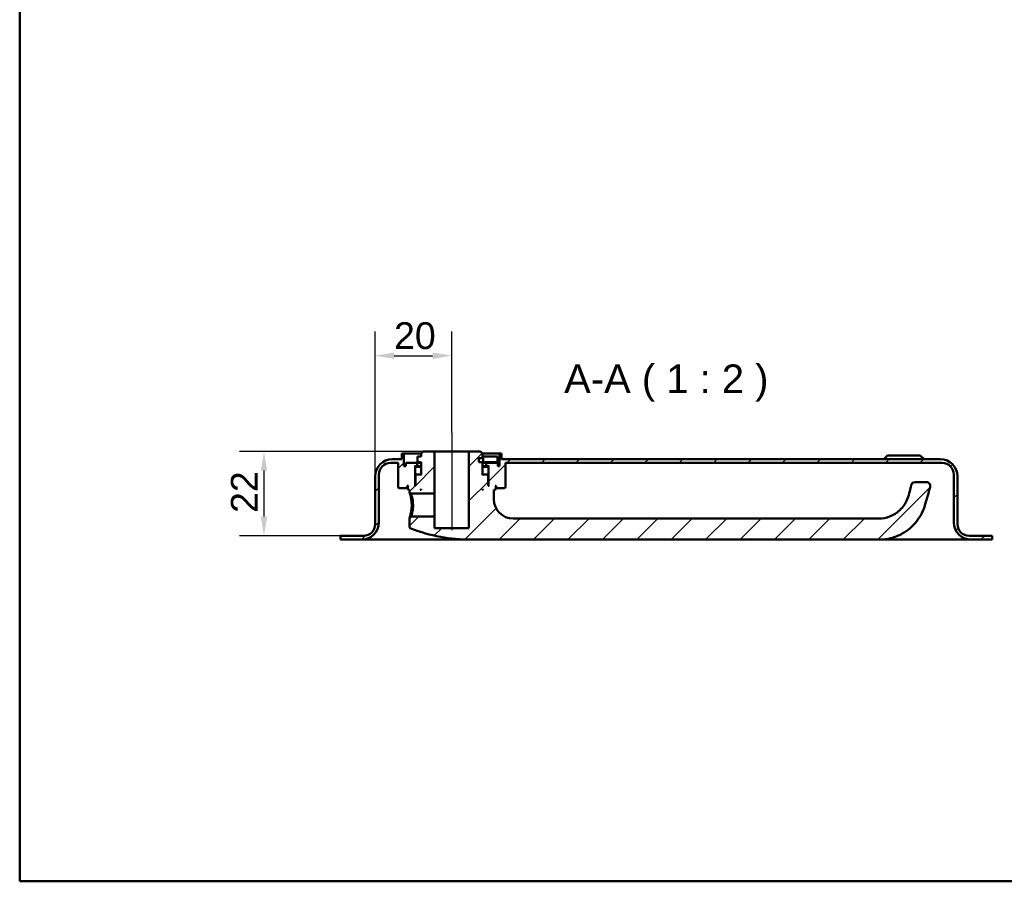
# Model space of a CAD drawing. Header units: millimetres. Extents: x 20 to 833, y 20 to 574.
# Tile 1 of 4: x 20 to 277, y 20 to 245. Entities that reach past the tile are written whole.
import ezdxf

# ---------------------------------------------------------------- set-up
doc = ezdxf.new("R2010")
doc.units = ezdxf.units.MM
doc.header["$LTSCALE"] = 2
for name, color, linetype, lineweight in [('Bemaßungen(DIN)', 7, 'Continuous', 25), ('Mittellinie(DIN)', 7, 'Continuous', 25), ('Sichtbare Kanten(DIN)', 7, 'Continuous', 50), ('Skizziergeometrie(DIN)', 7, 'Continuous', 50), ('Symbole(DIN)', 7, 'Continuous', 25)]:
    doc.layers.add(name, color=color, linetype=linetype, lineweight=lineweight)
doc.layers.add('Schraffur', color=179, linetype='Continuous', lineweight=9, true_color=0x1e1e47)
doc.styles.add('Aktuell-DINGroßer Text', font='arial.ttf')
doc.styles.add('STANDARD-DIN~0', font='arial.ttf')
doc.dimstyles.new('CAD-LAN', dxfattribs={"dimscale": 2, "dimtxt": 3.5, "dimasz": 2.5, "dimexe": 3.175, "dimexo": 0, "dimgap": 0.8, "dimtad": 1, "dimrnd": 1e-08, "dimtxsty": 'STANDARD-DIN~0', "dimcen": 0.09, "dimdle": 10, "dimclrd": 250, "dimclre": 250, "dimclrt": 250, "dimadec": 0, "dimazin": 2, "dimtfac": 1, "dimtmove": 0, "dimatfit": 3, "dimfxl": 1, "dimtolj": 1, "dimtzin": 0, "dimlwd": 25, "dimlwe": 25, "dimarcsym": 0})

# ---------------------------------------------------------------- blocks, each defined once
blk = doc.blocks.new('Ränder Standardrahmen')
at = {"layer": 'Skizziergeometrie(DIN)', "flags": 128}
blk.add_lwpolyline([(10, 10), (10, 287), (410, 287), (410, 10), (10, 10)], dxfattribs=at)
blk = doc.blocks.new('*D24')
at = {"layer": 'Bemaßungen(DIN)', "color": 250, "linetype": 'Continuous', "lineweight": 25, "true_color": 0x3f3f3f, "transparency": 16777216}
for p, q in [((125.25, 132.2), (77.4, 132.2)), ((83.75, 127.2), (83.75, 115.2)), ((103.75, 110.2), (77.4, 110.2))]:
    blk.add_line(p, q, dxfattribs=at)
at = {"layer": 'Bemaßungen(DIN)', "color": 250, "linetype": 'Continuous', "true_color": 0x3f3f3f, "transparency": 16777216}
for points in [[(82.91, 127.2), (84.58, 127.2), (83.75, 132.2)], [(82.91, 115.2), (84.58, 115.2), (83.75, 110.2)]]:
    blk.add_solid(points, dxfattribs=at)
at = {"layer": 'Defpoints', "color": 0, "linetype": 'Continuous', "transparency": 16777216}
for p in [(125.25, 132.2), (83.75, 110.2), (103.75, 110.2)]:
    blk.add_point(p, dxfattribs=at)
at = {"layer": 'Bemaßungen(DIN)', "color": 250, "linetype": 'Continuous', "lineweight": 25, "true_color": 0x3f3f3f, "transparency": 16777216, "insert": (75.12, 116.16), "char_height": 7, "attachment_point": 1, "rotation": 90, "style": 'STANDARD-DIN~0'}
blk.add_mtext('\\A1;22', dxfattribs=at)
blk = doc.blocks.new('*D25')
at = {"layer": 'Bemaßungen(DIN)', "color": 250, "linetype": 'Continuous', "lineweight": 25, "true_color": 0x3f3f3f, "transparency": 16777216}
for p, q in [((112.75, 125.7), (112.75, 163.55)), ((132.75, 137.2), (132.75, 163.55)), ((117.75, 157.2), (127.75, 157.2))]:
    blk.add_line(p, q, dxfattribs=at)
at = {"layer": 'Bemaßungen(DIN)', "color": 250, "linetype": 'Continuous', "true_color": 0x3f3f3f, "transparency": 16777216}
for points in [[(117.75, 158.03), (117.75, 156.36), (112.75, 157.2)], [(127.75, 158.03), (127.75, 156.36), (132.75, 157.2)]]:
    blk.add_solid(points, dxfattribs=at)
at = {"layer": 'Defpoints', "color": 0, "linetype": 'Continuous', "transparency": 16777216}
for p in [(132.75, 157.2), (132.75, 137.2), (112.75, 125.7)]:
    blk.add_point(p, dxfattribs=at)
at = {"layer": 'Bemaßungen(DIN)', "color": 250, "linetype": 'Continuous', "lineweight": 25, "true_color": 0x3f3f3f, "transparency": 16777216, "insert": (117.69, 165.94), "char_height": 7, "attachment_point": 1, "style": 'STANDARD-DIN~0'}
blk.add_mtext('\\A1;20', dxfattribs=at)

msp = doc.modelspace()

# ---------------------------------------------------------------- hatches: boundary and pattern name
at = {"layer": 'Schraffur'}
h = msp.add_hatch(dxfattribs=at)
h.set_pattern_fill('ANSI31', color=256, scale=50.8, style=0)
h.set_pattern_definition([(45, (0, 0), (-4.49013, 4.49013), [])])
edge = h.paths.add_edge_path()
edge.add_spline(control_points=[(121.747, 112.538), (121.749, 112.502), (121.753, 112.466), (121.768, 112.396), (121.78, 112.361), (121.826, 112.261), (121.867, 112.209), (121.957, 112.127), (122.012, 112.093), (122.071, 112.071)], knot_values=[-0.0531928, -0.0531928, -0.0531928, -0.0531928, -0.0447959, -0.0447959, -0.0363986, -0.0363986, -0.0190548, -0.0190548, -0.0000009, -0.0000009, -0.0000009, -0.0000009], degree=3, periodic=0)
edge.add_ellipse((137.747, 153.363), major_axis=(-15.675, -41.291), ratio=1, start_angle=0, end_angle=20.78805)
edge.add_line((137.747, 109.196), (244.247, 109.196))
edge.add_spline(control_points=[(244.247, 109.196), (245.3, 109.196), (246.354, 109.331), (248.393, 109.857), (249.381, 110.247), (251.755, 111.562), (253.035, 112.664), (255.607, 115.919), (256.125, 117.754), (256.753, 119.969), (257.178, 121.444), (257.601, 122.92)], knot_values=[-1.0345986, -1.0345986, -1.0345986, -1.0345986, -0.938232, -0.938232, -0.841905, -0.841905, -0.689939, -0.689939, -0.4605968, -0.4605968, 0, 0, 0, 0], degree=3, periodic=0)
edge.add_ellipse((256.64, 123.196), major_axis=(0.961, -0.276), ratio=1, start_angle=0, end_angle=106)
edge.add_line((256.64, 124.196), (253.64, 124.196))
edge.add_ellipse((253.64, 123.196), major_axis=(0, 1), ratio=1, start_angle=0, end_angle=76.78481)
edge.add_spline(control_points=[(252.666, 123.424), (252.306, 121.889), (252.026, 120.623), (251.109, 118.601), (250.558, 117.731), (248.893, 116.161), (248.004, 115.598), (246.138, 114.881), (245.191, 114.696), (244.247, 114.696)], knot_values=[-1.4743943, -1.4743943, -1.4743943, -1.4743943, -0.9712289, -0.9712289, -0.5989666, -0.5989666, -0.2834298, -0.2834298, 0, 0, 0, 0], degree=3, periodic=0)
edge.add_line((244.247, 114.696), (148.747, 114.696))
edge.add_ellipse((148.747, 119.696), major_axis=(0, -5), ratio=1, start_angle=270, end_angle=360, ccw=False)
edge.add_line((143.747, 119.696), (143.747, 122.196))
edge.add_line((143.747, 122.196), (144.047, 122.196))
edge.add_line((144.047, 122.196), (144.247, 122.396))
edge.add_line((144.247, 122.396), (144.247, 122.996))
edge.add_line((144.247, 122.996), (144.047, 123.196))
edge.add_line((144.047, 123.196), (144.347, 123.196))
edge.add_line((144.347, 123.196), (144.347, 122.696))
edge.add_line((144.347, 122.696), (144.447, 122.596))
edge.add_line((144.447, 122.596), (146.547, 122.596))
edge.add_line((146.547, 122.596), (146.747, 122.796))
edge.add_line((146.747, 122.796), (146.747, 129.196))
edge.add_line((146.747, 129.196), (260.747, 129.196))
edge.add_ellipse((260.747, 126.196), major_axis=(0, 3), ratio=1, start_angle=270, end_angle=360, ccw=False)
edge.add_line((263.747, 126.196), (263.747, 113.696))
edge.add_ellipse((268.247, 113.696), major_axis=(-4.5, 0), ratio=1, start_angle=0, end_angle=90)
edge.add_line((268.247, 109.196), (273.747, 109.196))
edge.add_line((273.747, 109.196), (273.747, 110.196))
edge.add_line((273.747, 110.196), (267.747, 110.196))
edge.add_ellipse((267.747, 113.196), major_axis=(0, -3), ratio=1, start_angle=270, end_angle=360, ccw=False)
edge.add_line((264.747, 113.196), (264.747, 125.696))
edge.add_ellipse((260.247, 125.696), major_axis=(4.5, 0), ratio=1, start_angle=0, end_angle=90)
edge.add_line((260.247, 130.196), (145.747, 130.196))
edge.add_line((145.747, 130.196), (145.747, 131.696))
edge.add_line((145.747, 131.696), (145.247, 131.696))
edge.add_line((145.247, 131.696), (145.247, 128.396))
edge.add_line((145.247, 128.396), (144.747, 128.396))
edge.add_line((144.747, 128.396), (144.747, 129.196))
edge.add_line((144.747, 129.196), (141.747, 129.196))
edge.add_line((141.747, 129.196), (141.747, 128.396))
edge.add_line((141.747, 128.396), (142.497, 128.396))
edge.add_line((142.497, 128.396), (142.297, 128.196))
edge.add_line((142.297, 128.196), (142.297, 123.396))
edge.add_line((142.297, 123.396), (142.497, 123.196))
edge.add_line((142.497, 123.196), (142.247, 123.196))
edge.add_line((142.247, 123.196), (142.247, 125.996))
edge.add_line((142.247, 125.996), (142.047, 126.196))
edge.add_line((142.047, 126.196), (140.947, 126.196))
edge.add_line((140.947, 126.196), (140.747, 125.996))
edge.add_line((140.747, 125.996), (140.747, 129.396))
edge.add_line((140.747, 129.396), (139.847, 129.396))
edge.add_line((139.847, 129.396), (139.847, 130.496))
edge.add_line((139.847, 130.496), (140.747, 130.496))
edge.add_line((140.747, 130.496), (140.747, 131.696))
edge.add_line((140.747, 131.696), (140.247, 132.196))
edge.add_line((140.247, 132.196), (137.247, 132.196))
edge.add_line((137.247, 132.196), (137.247, 112.196))
edge.add_line((137.247, 112.196), (128.247, 112.196))
edge.add_line((128.247, 112.196), (128.247, 115.196))
edge.add_line((128.247, 115.196), (122.118, 115.196))
edge.add_spline(control_points=[(122.118, 115.196), (122.056, 115.136), (121.995, 115.076), (121.871, 114.956), (121.808, 114.895), (121.747, 114.835)], knot_values=[-0.0518032, -0.0518032, -0.0518032, -0.0518032, -0.025988, -0.025988, 0, 0, 0, 0], degree=3, periodic=0)
edge.add_line((121.747, 114.835), (121.747, 112.538))
h.paths.add_polyline_path([(140.747, 122.396), (140.947, 122.196), (140.747, 122.196)], flags=0)
edge = h.paths.add_edge_path()
edge.add_ellipse((109.747, 113.196), major_axis=(3, 0), ratio=1, start_angle=270, end_angle=360)
edge.add_line((112.747, 113.196), (112.747, 125.696))
edge.add_ellipse((117.247, 125.696), major_axis=(0, 4.5), ratio=1, start_angle=0, end_angle=90, ccw=False)
edge.add_line((117.247, 130.196), (119.747, 130.196))
edge.add_line((119.747, 130.196), (119.747, 131.696))
edge.add_line((119.747, 131.696), (120.247, 131.696))
edge.add_line((120.247, 131.696), (120.247, 128.396))
edge.add_line((120.247, 128.396), (120.747, 128.396))
edge.add_line((120.747, 128.396), (120.747, 129.196))
edge.add_line((120.747, 129.196), (123.747, 129.196))
edge.add_line((123.747, 129.196), (123.747, 128.396))
edge.add_line((123.747, 128.396), (122.997, 128.396))
edge.add_line((122.997, 128.396), (123.197, 128.196))
edge.add_line((123.197, 128.196), (123.197, 123.396))
edge.add_line((123.197, 123.396), (122.997, 123.196))
edge.add_line((122.997, 123.196), (123.247, 123.196))
edge.add_line((123.247, 123.196), (123.247, 125.996))
edge.add_line((123.247, 125.996), (123.447, 126.196))
edge.add_line((123.447, 126.196), (124.547, 126.196))
edge.add_line((124.547, 126.196), (124.747, 125.996))
edge.add_line((124.747, 125.996), (124.747, 129.396))
edge.add_line((124.747, 129.396), (123.78, 129.396))
edge.add_line((123.78, 129.396), (123.78, 130.896))
edge.add_line((123.78, 130.896), (124.747, 130.896))
edge.add_line((124.747, 130.896), (124.747, 131.696))
edge.add_line((124.747, 131.696), (125.247, 132.196))
edge.add_line((125.247, 132.196), (128.247, 132.196))
edge.add_line((128.247, 132.196), (128.247, 121.196))
edge.add_line((128.247, 121.196), (122.119, 121.196))
edge.add_spline(control_points=[(122.119, 121.196), (122.058, 121.256), (121.996, 121.316), (121.872, 121.436), (121.81, 121.496), (121.747, 121.557)], knot_values=[-0.051974, -0.051974, -0.051974, -0.051974, -0.0261518, -0.0261518, -0.0001648, -0.0001648, -0.0001648, -0.0001648], degree=3, periodic=0)
edge.add_line((121.747, 121.557), (121.747, 122.196))
edge.add_line((121.747, 122.196), (121.447, 122.196))
edge.add_line((121.447, 122.196), (121.247, 122.396))
edge.add_line((121.247, 122.396), (121.247, 122.996))
edge.add_line((121.247, 122.996), (121.447, 123.196))
edge.add_line((121.447, 123.196), (121.147, 123.196))
edge.add_line((121.147, 123.196), (121.147, 122.696))
edge.add_line((121.147, 122.696), (121.047, 122.596))
edge.add_line((121.047, 122.596), (118.947, 122.596))
edge.add_line((118.947, 122.596), (118.747, 122.796))
edge.add_line((118.747, 122.796), (118.747, 129.196))
edge.add_line((118.747, 129.196), (116.747, 129.196))
edge.add_ellipse((116.747, 126.196), major_axis=(-3, 0), ratio=1, start_angle=270, end_angle=360)
edge.add_line((113.747, 126.196), (113.747, 113.696))
edge.add_ellipse((109.247, 113.696), major_axis=(0, -4.5), ratio=1, start_angle=0, end_angle=90, ccw=False)
edge.add_line((109.247, 109.196), (103.747, 109.196))
edge.add_line((103.747, 109.196), (103.747, 110.196))
edge.add_line((103.747, 110.196), (109.747, 110.196))
h.paths.add_polyline_path([(124.547, 122.196), (124.747, 122.396), (124.747, 122.196)], flags=0)

# ---------------------------------------------------------------- linework, layer by layer
at = {"layer": 'Mittellinie(DIN)', "linetype": 'Continuous'}
msp.add_line((132.747, 137.196), (132.747, 111.696), dxfattribs=at)
at = {"layer": 'Sichtbare Kanten(DIN)'}
for p, q in [((120.247, 131.696), (119.747, 131.696)), ((119.747, 131.696), (119.747, 130.196)), ((120.247, 128.396), (120.247, 131.696)), ((120.247, 131.696), (124.747, 131.696)), ((125.247, 132.196), (124.747, 131.696)), ((124.747, 131.696), (124.747, 130.896)), ((128.247, 132.196), (125.247, 132.196)), ((128.247, 121.196), (128.247, 132.196)), ((137.247, 132.196), (128.247, 132.196)), ((140.247, 132.196), (137.247, 132.196)), ((137.247, 132.196), (137.247, 112.196)), ((140.747, 131.696), (140.247, 132.196)), ((140.747, 130.496), (140.747, 131.696)), ((140.747, 131.696), (145.247, 131.696)), ((145.747, 131.696), (145.247, 131.696)), ((145.247, 131.696), (145.247, 128.396)), ((145.747, 130.196), (145.747, 131.696)), ((246.497, 131.196), (245.497, 130.196)), ((246.497, 131.196), (254.997, 131.196)), ((254.997, 131.196), (255.997, 130.196)), ((116.747, 129.196), (118.747, 129.196)), ((119.747, 130.196), (117.247, 130.196)), ((118.747, 129.196), (118.747, 122.796)), ((123.747, 129.196), (120.747, 129.196)), ((120.747, 129.196), (120.747, 128.396)), ((123.747, 128.396), (123.747, 129.196)), ((123.747, 129.196), (124.747, 129.196)), ((124.747, 130.896), (123.78, 130.896)), ((123.78, 130.896), (123.78, 129.396)), ((123.78, 129.396), (124.747, 129.396)), ((124.747, 129.396), (124.747, 125.996)), ((139.847, 129.396), (139.847, 130.496)), ((139.847, 130.496), (140.747, 130.496)), ((140.747, 129.396), (139.847, 129.396)), ((140.955, 130.896), (140.747, 130.896)), ((140.747, 125.996), (140.747, 129.396)), ((140.747, 129.396), (140.955, 129.396)), ((140.747, 129.196), (141.747, 129.196)), ((144.655, 130.896), (140.955, 130.896)), ((140.955, 130.896), (140.955, 129.396)), ((140.955, 129.396), (144.655, 129.396)), ((144.747, 129.196), (141.747, 129.196)), ((141.747, 129.196), (141.747, 128.396)), ((144.655, 130.896), (144.655, 129.396)), ((144.747, 128.396), (144.747, 129.196)), ((260.247, 130.196), (145.747, 130.196)), ((146.747, 122.796), (146.747, 129.196)), ((146.747, 129.196), (260.747, 129.196)), ((113.747, 113.696), (113.747, 126.196)), ((120.747, 128.396), (120.247, 128.396)), ((123.197, 128.196), (122.997, 128.396)), ((122.997, 128.396), (123.747, 128.396)), ((123.197, 123.396), (123.197, 128.196)), ((123.197, 128.196), (124.747, 128.196)), ((123.447, 126.196), (123.247, 125.996)), ((123.247, 125.996), (123.247, 123.196)), ((124.547, 126.196), (123.447, 126.196)), ((124.747, 128.396), (123.747, 128.396)), ((124.747, 125.996), (124.547, 126.196)), ((124.747, 126.196), (124.547, 126.196)), ((141.747, 128.396), (140.747, 128.396)), ((140.747, 128.196), (142.297, 128.196)), ((140.947, 126.196), (140.747, 125.996)), ((140.947, 126.196), (140.747, 126.196)), ((142.047, 126.196), (140.947, 126.196)), ((141.747, 128.396), (142.497, 128.396)), ((142.247, 125.996), (142.047, 126.196)), ((142.247, 123.196), (142.247, 125.996)), ((142.497, 128.396), (142.297, 128.196)), ((142.297, 128.196), (142.297, 123.396)), ((145.247, 128.396), (144.747, 128.396)), ((263.747, 126.196), (263.747, 113.696)), ((112.747, 125.696), (112.747, 113.196)), ((122.997, 123.196), (123.197, 123.396)), ((123.247, 123.396), (123.197, 123.396)), ((142.297, 123.396), (142.247, 123.396)), ((142.297, 123.396), (142.497, 123.196)), ((256.64, 124.196), (253.64, 124.196)), ((264.747, 113.196), (264.747, 125.696)), ((118.747, 122.796), (118.947, 122.596)), ((118.947, 122.596), (121.047, 122.596)), ((121.047, 122.596), (121.147, 122.696)), ((121.047, 122.596), (121.247, 122.596)), ((121.147, 122.696), (121.147, 123.196)), ((121.147, 123.196), (121.447, 123.196)), ((121.247, 122.696), (121.147, 122.696)), ((121.447, 123.196), (121.247, 122.996)), ((121.247, 122.996), (121.247, 122.396)), ((121.247, 122.396), (121.447, 122.196)), ((121.447, 122.196), (121.747, 122.196)), ((121.747, 122.196), (121.747, 121.557)), ((121.747, 121.557), (122.119, 121.196)), ((122.119, 121.196), (128.247, 121.196)), ((123.247, 123.196), (122.997, 123.196)), ((124.547, 122.196), (124.747, 122.396)), ((124.747, 122.196), (124.547, 122.196)), ((124.747, 122.396), (124.747, 122.196)), ((128.247, 121.196), (128.247, 115.196)), ((140.747, 122.396), (140.947, 122.196)), ((140.747, 122.196), (140.747, 122.396)), ((140.947, 122.196), (140.747, 122.196)), ((142.497, 123.196), (142.247, 123.196)), ((143.747, 119.696), (143.747, 122.196)), ((143.747, 122.196), (144.047, 122.196)), ((144.247, 122.996), (144.047, 123.196)), ((144.047, 123.196), (144.347, 123.196)), ((144.047, 122.196), (144.247, 122.396)), ((144.247, 122.396), (144.247, 122.996)), ((144.347, 122.696), (144.247, 122.696)), ((144.247, 122.596), (144.447, 122.596)), ((144.347, 123.196), (144.347, 122.696)), ((144.347, 122.696), (144.447, 122.596)), ((144.447, 122.596), (146.547, 122.596)), ((146.547, 122.596), (146.747, 122.796)), ((122.118, 115.196), (121.746, 114.835)), ((121.747, 114.835), (121.747, 112.538)), ((128.247, 115.196), (122.118, 115.196)), ((128.247, 112.196), (128.247, 115.196)), ((244.247, 114.696), (148.747, 114.696)), ((137.247, 112.196), (128.247, 112.196)), ((109.747, 110.196), (103.747, 110.196)), ((103.747, 110.196), (103.747, 109.196)), ((103.747, 109.196), (109.247, 109.196)), ((109.247, 109.196), (120.747, 109.196)), ((120.747, 109.196), (137.747, 109.196)), ((137.747, 109.196), (244.247, 109.196)), ((244.247, 109.196), (256.747, 109.196)), ((256.747, 109.196), (268.247, 109.196)), ((273.747, 110.196), (267.747, 110.196)), ((268.247, 109.196), (273.747, 109.196)), ((273.747, 109.196), (273.747, 110.196))]:
    msp.add_line(p, q, dxfattribs=at)
for centre, radius, start, end in [((117.247, 125.696), 4.5, 90, 180), ((116.747, 126.196), 3, 90, 180), ((260.247, 125.696), 4.5, 0, 90), ((260.747, 126.196), 3, 0, 90), ((253.64, 123.196), 1, 90, 166.78481), ((256.64, 123.196), 1, 344, 90), ((148.747, 119.696), 5, 180, 270), ((109.247, 113.696), 4.5, 270, 0), ((109.747, 113.196), 3, 270, 0), ((268.247, 113.696), 4.5, 180, 270), ((267.747, 113.196), 3, 180, 270), ((137.747, 153.363), 44.167, 249.21195, 270)]:
    msp.add_arc(centre, radius, start, end, dxfattribs=at)
for points, knots in [([(252.666, 123.424), (252.306, 121.889), (252.026, 120.623), (251.109, 118.601), (250.558, 117.731), (248.893, 116.161), (248.004, 115.598), (246.138, 114.881), (245.191, 114.696), (244.247, 114.696)], [-1.4743943, -1.4743943, -1.4743943, -1.4743943, -0.9712289, -0.9712289, -0.5989666, -0.5989666, -0.2834298, -0.2834298, 0, 0, 0, 0]), ([(121.747, 121.557), (121.748, 121.556), (121.771, 121.485), (121.863, 121.189), (122.104, 120.324), (122.31, 119.205), (122.312, 118.196), (122.312, 118.196), (122.312, 118.196), (122.312, 118.196)], [-0.52855891, -0.52855891, -0.52855891, -0.52855891, -0.45322919, -0.33992189, -0.30215279, 0, 0, 0, 0.00002161, 0.00002161, 0.00002161, 0.00002161]), ([(122.665, 118.196), (122.665, 118.196), (122.665, 118.196), (122.665, 118.196), (122.663, 119.097), (122.486, 119.984), (122.328, 120.54), (122.309, 120.61), (122.289, 120.674), (122.271, 120.734), (122.216, 120.912), (122.172, 121.044), (122.146, 121.12), (122.128, 121.17), (122.119, 121.196), (122.119, 121.196)], [2.11504783, 2.11504783, 2.11504783, 2.11504783, 2.11506954, 2.11506954, 2.11506954, 2.41722233, 2.41722233, 2.41722233, 2.45499143, 2.45499143, 2.45499143, 2.56829872, 2.56829872, 2.56829872, 2.64387842, 2.64387842, 2.64387842, 2.64387842]), ([(244.247, 109.196), (245.3, 109.196), (246.354, 109.331), (248.393, 109.857), (249.381, 110.247), (251.755, 111.562), (253.035, 112.664), (255.607, 115.919), (256.125, 117.754), (256.753, 119.969), (257.178, 121.444), (257.601, 122.92)], [-1.0345986, -1.0345986, -1.0345986, -1.0345986, -0.938232, -0.938232, -0.841905, -0.841905, -0.689939, -0.689939, -0.4605968, -0.4605968, 0, 0, 0, 0]), ([(122.312, 118.196), (122.313, 117.691), (122.223, 116.675), (121.953, 115.483), (121.774, 114.921), (121.746, 114.836), (121.746, 114.835)], [-2.11504792, -2.11504792, -2.11504792, -2.11504792, -1.96399314, -1.81291674, -1.66184035, -1.58650589, -1.58650589, -1.58650589, -1.58650589]), ([(122.118, 115.196), (122.118, 115.196), (122.127, 115.222), (122.145, 115.272), (122.18, 115.373), (122.249, 115.573), (122.327, 115.851), (122.405, 116.129), (122.492, 116.484), (122.557, 116.888), (122.622, 117.292), (122.665, 117.746), (122.665, 118.196)], [3.70156783, 3.70156783, 3.70156783, 3.70156783, 3.77690989, 3.77690989, 3.77690989, 3.92798628, 3.92798628, 3.92798628, 4.07906268, 4.07906268, 4.07906268, 4.23011736, 4.23011736, 4.23011736, 4.23011736]), ([(121.749, 112.538), (121.749, 112.502), (121.753, 112.466), (121.768, 112.396), (121.78, 112.361), (121.826, 112.261), (121.867, 112.209), (121.957, 112.127), (122.012, 112.093), (122.071, 112.07)], [-0.053192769, -0.053192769, -0.053192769, -0.053192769, -0.044795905, -0.044795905, -0.036398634, -0.036398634, -0.019054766, -0.019054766, -0.000000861, -0.000000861, -0.000000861, -0.000000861])]:
    msp.add_open_spline(points, degree=3, knots=knots, dxfattribs=at)

# ---------------------------------------------------------------- block references
at = {"xscale": 2, "yscale": 2, "zscale": 2}
msp.add_blockref('Ränder Standardrahmen', (0, 0), dxfattribs=at)

# ---------------------------------------------------------------- texts
at = {"layer": 'Symbole(DIN)', "color": 7, "insert": (162.074, 145.196), "char_height": 7.4676, "attachment_point": 7, "style": 'Aktuell-DINGroßer Text'}
msp.add_mtext('A-A ( 1 : 2 )', dxfattribs=at)

# ---------------------------------------------------------------- dimensions: what is measured, and where the dimension line sits
at = {"layer": 'Bemaßungen(DIN)', "color": 250, "linetype": 'Continuous', "lineweight": 25, "true_color": 0x3f3f3f}
for base, p1, p2, angle, picture, middle in [((132.747, 157.196), (112.747, 125.696), (132.747, 137.196), 180, '*D25', (122.747, 157.196)), ((83.747, 110.196), (125.247, 132.196), (103.747, 110.196), 90, '*D24', (83.747, 121.196))]:
    dim = msp.add_linear_dim(base=base, p1=p1, p2=p2, angle=angle, dimstyle='CAD-LAN', override={"dimgap": 0.8, "dimdec": 2, "dimtol": 0, "dimlim": 0, "dimtp": 0, "dimtm": 0, "dimtdec": 2, "dimtofl": 0, "dimatfit": 1}, dxfattribs=at)
    dim.commit()
    dim.dimension.update_dxf_attribs({"geometry": picture, "text_midpoint": middle, "dimtype": 160})

doc.saveas('drawing.dxf')
